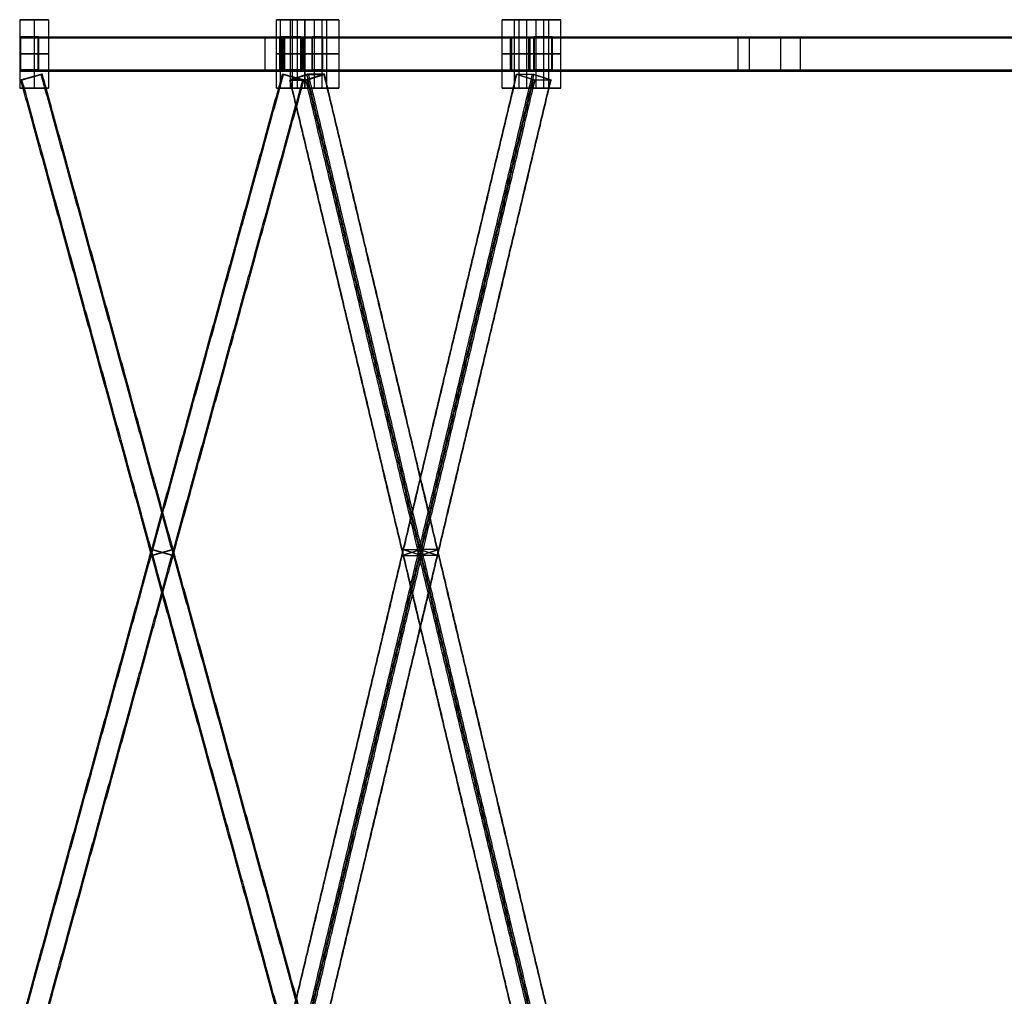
# Model space of a CAD drawing. Header units: metres. Extents: x -0.48 to 6.79, y -0.06 to 3.56.
# Tile 5 of 13: x -0.48 to 1.25, y 1.85 to 3.56. Entities that reach past the tile are written whole.
import ezdxf

# ---------------------------------------------------------------- set-up
doc = ezdxf.new("R2010")
doc.units = ezdxf.units.M
doc.layers.add('0 - Default', color=18, linetype='Continuous', true_color=0x000000)

msp = doc.modelspace()

# ---------------------------------------------------------------- linework, layer by layer
at = {"layer": '0 - Default'}
for p, q in [((-0.475, 3.5592, 0.0572), (-0.425, 3.5592, 0.0572)), ((-0.45, 3.5592, -0.0028), (-0.45, 3.5592, 0.1172)), ((0.025, 3.5592, 0.0572), (-0.025, 3.5592, 0.0572)), ((0, 3.5592, -0.0028), (0, 3.5592, 0.1172)), ((0.003, 3.5592, 1.808), (0.063, 3.5592, 1.9119)), ((0.0114, 3.5592, 1.8724), (0.0547, 3.5592, 1.8474)), ((0.3928, 3.5592, 1.583), (0.4528, 3.5592, 1.6869)), ((0.4444, 3.5592, 1.6224), (0.4011, 3.5592, 1.6474)), ((-0.4585, 3.5292, 0.0997), (-0.4585, 3.5272, 0.0997)), ((0, 3.5292, 0.0974), (0, 3.5272, 0.0974)), ((0.0045, 3.5272, 1.8274), (0.0045, 3.5292, 1.8274)), ((0.0469, 3.5272, 1.9009), (0.0469, 3.5292, 1.9009)), ((0.4026, 3.5272, 1.6001), (0.4026, 3.5292, 1.6001)), ((0.4428, 3.5292, 1.6698), (0.4428, 3.5272, 1.6698)), ((-0.4754, 3.4992, 0.1094), (-0.4736, 3.4992, 0.1084)), ((-0.4433, 3.4992, 0.0909), (-0.4415, 3.4992, 0.0899)), ((-0.0195, 3.4992, 0.0975), (-0.0175, 3.4992, 0.0974)), ((-0.015, 3.4992, 1.8274), (-0.013, 3.4992, 1.8274)), ((0.0175, 3.4992, 0.0974), (0.0195, 3.4992, 0.0973)), ((0.022, 3.4992, 1.8273), (0.024, 3.4992, 1.8273)), ((0.0371, 3.4992, 1.9178), (0.0382, 3.4992, 1.9161)), ((0.0557, 3.4992, 1.8858), (0.0567, 3.4992, 1.8841)), ((0.3857, 3.4992, 1.6098), (0.3874, 3.4992, 1.6088)), ((0.4178, 3.4992, 1.5914), (0.4195, 3.4992, 1.5904)), ((0.426, 3.4992, 1.6796), (0.4277, 3.4992, 1.6786)), ((0.4579, 3.4992, 1.661), (0.4597, 3.4992, 1.66)), ((-0.4585, 3.4712, 0.0997), (-0.4585, 3.4692, 0.0997)), ((-0.4545, 3.4584, 0.0272), (-0.4545, 3.4584, 0.0292)), ((-0.4545, 3.4584, 0.0852), (-0.4545, 3.4584, 0.0872)), ((-0.4376, 3.4631, 0.0572), (-0.4357, 3.4636, 0.0572)), ((-0.0143, 3.4636, 0.0572), (-0.0124, 3.4631, 0.0572)), ((0, 3.4712, 0.0974), (0, 3.4692, 0.0974)), ((0.0045, 3.4692, 1.8274), (0.0045, 3.4712, 1.8274)), ((0.0045, 3.4584, 0.0272), (0.0045, 3.4584, 0.0292)), ((0.0045, 3.4584, 0.0852), (0.0045, 3.4584, 0.0872)), ((0.0151, 3.4584, 1.8379), (0.0141, 3.4584, 1.8362)), ((0.0441, 3.4584, 1.8882), (0.0431, 3.4584, 1.8864)), ((0.0437, 3.4631, 1.8537), (0.0454, 3.4636, 1.8528)), ((0.0469, 3.4692, 1.9009), (0.0469, 3.4712, 1.9009)), ((0.4026, 3.4692, 1.6001), (0.4026, 3.4712, 1.6001)), ((0.4104, 3.4636, 1.6421), (0.412, 3.4631, 1.6411)), ((0.4127, 3.4584, 1.6084), (0.4117, 3.4584, 1.6067)), ((0.4417, 3.4584, 1.6587), (0.4407, 3.4584, 1.6569)), ((0.4428, 3.4712, 1.6698), (0.4428, 3.4692, 1.6698)), ((-0.475, 3.4392, 0.0572), (-0.425, 3.4392, 0.0572)), ((-0.4733, 3.4532, 0.0572), (-0.4714, 3.4538, 0.0572)), ((-0.45, 3.4392, -0.0028), (-0.45, 3.4392, 0.1172)), ((0.025, 3.4392, 0.0572), (-0.025, 3.4392, 0.0572)), ((0, 3.4392, -0.0028), (0, 3.4392, 0.1172)), ((0.003, 3.4392, 1.808), (0.063, 3.4392, 1.9119)), ((0.0114, 3.4392, 1.8724), (0.0547, 3.4392, 1.8474)), ((0.0129, 3.4532, 1.8716), (0.0145, 3.4538, 1.8706)), ((0.0214, 3.4538, 0.0572), (0.0233, 3.4532, 0.0572)), ((0.3928, 3.4392, 1.583), (0.4528, 3.4392, 1.6869)), ((0.4444, 3.4392, 1.6224), (0.4011, 3.4392, 1.6474)), ((0.4413, 3.4538, 1.6242), (0.4429, 3.4532, 1.6233))]:
    msp.add_line(p, q, dxfattribs=at)
for points in [[(-0.475, 3.5592, -0.0028), (-0.45, 3.5592, -0.0028), (-0.425, 3.5592, -0.0028)], [(-0.475, 3.5592, -0.0028), (-0.475, 3.4992, -0.0028), (-0.475, 3.4392, -0.0028)], [(-0.425, 3.5592, 0.1172), (-0.45, 3.5592, 0.1172), (-0.475, 3.5592, 0.1172)], [(-0.475, 3.5592, 0.1172), (-0.475, 3.4992, 0.1172), (-0.475, 3.4392, 0.1172)], [(-0.475, 3.5592, 0.1172), (-0.475, 3.5592, 0.0572), (-0.475, 3.5592, -0.0028)], [(-0.475, 3.5592, 0.0572), (-0.475, 3.4992, 0.0572), (-0.475, 3.4392, 0.0572)], [(-0.45, 3.5592, -0.0028), (-0.45, 3.4992, -0.0028), (-0.45, 3.4392, -0.0028)], [(-0.45, 3.5592, 0.1172), (-0.45, 3.4992, 0.1172), (-0.45, 3.4392, 0.1172)], [(-0.425, 3.5592, -0.0028), (-0.425, 3.4992, -0.0028), (-0.425, 3.4392, -0.0028)], [(-0.425, 3.5592, -0.0028), (-0.425, 3.5592, 0.0572), (-0.425, 3.5592, 0.1172)], [(-0.425, 3.5592, 0.1172), (-0.425, 3.4992, 0.1172), (-0.425, 3.4392, 0.1172)], [(-0.425, 3.5592, 0.0572), (-0.425, 3.4992, 0.0572), (-0.425, 3.4392, 0.0572)], [(-0.025, 3.4392, -0.0028), (-0.025, 3.4992, -0.0028), (-0.025, 3.5592, -0.0028)], [(0.025, 3.5592, -0.0028), (0, 3.5592, -0.0028), (-0.025, 3.5592, -0.0028)], [(-0.025, 3.4392, 0.1172), (-0.025, 3.4992, 0.1172), (-0.025, 3.5592, 0.1172)], [(-0.025, 3.5592, -0.0028), (-0.025, 3.5592, 0.0572), (-0.025, 3.5592, 0.1172)], [(-0.025, 3.5592, 0.1172), (0, 3.5592, 0.1172), (0.025, 3.5592, 0.1172)], [(-0.025, 3.4392, 0.0572), (-0.025, 3.4992, 0.0572), (-0.025, 3.5592, 0.0572)], [(-0.0186, 3.5592, 1.8205), (0.003, 3.5592, 1.808), (0.0247, 3.5592, 1.7955)], [(-0.0186, 3.5592, 1.8205), (-0.0186, 3.4992, 1.8205), (-0.0186, 3.4392, 1.8205)], [(0.0414, 3.5592, 1.9244), (0.0114, 3.5592, 1.8724), (-0.0186, 3.5592, 1.8205)], [(0, 3.4392, -0.0028), (0, 3.4992, -0.0028), (0, 3.5592, -0.0028)], [(0, 3.4392, 0.1172), (0, 3.4992, 0.1172), (0, 3.5592, 0.1172)], [(0.003, 3.5592, 1.808), (0.003, 3.4992, 1.808), (0.003, 3.4392, 1.808)], [(0.0114, 3.5592, 1.8724), (0.0114, 3.4992, 1.8724), (0.0114, 3.4392, 1.8724)], [(0.0247, 3.5592, 1.7955), (0.0247, 3.4992, 1.7955), (0.0247, 3.4392, 1.7955)], [(0.0247, 3.5592, 1.7955), (0.0547, 3.5592, 1.8474), (0.0847, 3.5592, 1.8994)], [(0.025, 3.4392, -0.0028), (0.025, 3.4992, -0.0028), (0.025, 3.5592, -0.0028)], [(0.025, 3.4392, 0.1172), (0.025, 3.4992, 0.1172), (0.025, 3.5592, 0.1172)], [(0.025, 3.5592, 0.1172), (0.025, 3.5592, 0.0572), (0.025, 3.5592, -0.0028)], [(0.025, 3.4392, 0.0572), (0.025, 3.4992, 0.0572), (0.025, 3.5592, 0.0572)], [(0.0847, 3.5592, 1.8994), (0.063, 3.5592, 1.9119), (0.0414, 3.5592, 1.9244)], [(0.0414, 3.5592, 1.9244), (0.0414, 3.4992, 1.9244), (0.0414, 3.4392, 1.9244)], [(0.0547, 3.5592, 1.8474), (0.0547, 3.4992, 1.8474), (0.0547, 3.4392, 1.8474)], [(0.063, 3.5592, 1.9119), (0.063, 3.4992, 1.9119), (0.063, 3.4392, 1.9119)], [(0.0847, 3.5592, 1.8994), (0.0847, 3.4992, 1.8994), (0.0847, 3.4392, 1.8994)], [(0.3711, 3.4392, 1.5955), (0.3711, 3.4992, 1.5955), (0.3711, 3.5592, 1.5955)], [(0.4144, 3.5592, 1.5705), (0.3928, 3.5592, 1.583), (0.3711, 3.5592, 1.5955)], [(0.3711, 3.5592, 1.5955), (0.4011, 3.5592, 1.6474), (0.4311, 3.5592, 1.6994)], [(0.3928, 3.4392, 1.583), (0.3928, 3.4992, 1.583), (0.3928, 3.5592, 1.583)], [(0.4011, 3.4392, 1.6474), (0.4011, 3.4992, 1.6474), (0.4011, 3.5592, 1.6474)], [(0.4144, 3.4392, 1.5705), (0.4144, 3.4992, 1.5705), (0.4144, 3.5592, 1.5705)], [(0.4744, 3.5592, 1.6744), (0.4444, 3.5592, 1.6224), (0.4144, 3.5592, 1.5705)], [(0.4311, 3.4392, 1.6994), (0.4311, 3.4992, 1.6994), (0.4311, 3.5592, 1.6994)], [(0.4311, 3.5592, 1.6994), (0.4528, 3.5592, 1.6869), (0.4744, 3.5592, 1.6744)], [(0.4444, 3.4392, 1.6224), (0.4444, 3.4992, 1.6224), (0.4444, 3.5592, 1.6224)], [(0.4528, 3.4392, 1.6869), (0.4528, 3.4992, 1.6869), (0.4528, 3.5592, 1.6869)], [(0.4744, 3.4392, 1.6744), (0.4744, 3.4992, 1.6744), (0.4744, 3.5592, 1.6744)], [(-0.4754, 3.5272, 0.1094), (-0.0448, 3.5272, 0.8596), (0.3857, 3.5272, 1.6098)], [(-0.4736, 3.5292, 0.1084), (-0.0431, 3.5292, 0.8586), (0.3874, 3.5292, 1.6088)], [(-0.4736, 3.4712, 0.1084), (-0.4736, 3.4992, 0.1084), (-0.4736, 3.5272, 0.1084)], [(-0.4736, 3.5272, 0.1084), (-0.4585, 3.5272, 0.0997), (-0.4433, 3.5272, 0.0909)], [(-0.4433, 3.5292, 0.0909), (-0.0127, 3.5292, 0.8412), (0.4178, 3.5292, 1.5914)], [(-0.4433, 3.5272, 0.0909), (-0.4433, 3.4992, 0.0909), (-0.4433, 3.4712, 0.0909)], [(-0.4415, 3.5272, 0.0899), (-0.011, 3.5272, 0.8402), (0.4195, 3.5272, 1.5904)], [(-0.0195, 3.5272, 0.0975), (-0.0173, 3.5272, 0.9624), (-0.015, 3.5272, 1.8274)], [(-0.0175, 3.5292, 0.0974), (-0.0153, 3.5292, 0.9624), (-0.013, 3.5292, 1.8274)], [(-0.0175, 3.4712, 0.0974), (-0.0175, 3.4992, 0.0974), (-0.0175, 3.5272, 0.0974)], [(-0.0175, 3.5272, 0.0974), (0, 3.5272, 0.0974), (0.0175, 3.5272, 0.0974)], [(0.022, 3.5272, 1.8273), (0.0045, 3.5272, 1.8274), (-0.013, 3.5272, 1.8274)], [(-0.013, 3.5272, 1.8274), (-0.013, 3.4992, 1.8274), (-0.013, 3.4712, 1.8274)], [(0.0175, 3.5292, 0.0974), (0.0197, 3.5292, 0.9624), (0.022, 3.5292, 1.8273)], [(0.0175, 3.5272, 0.0974), (0.0175, 3.4992, 0.0974), (0.0175, 3.4712, 0.0974)], [(0.0195, 3.5272, 0.0973), (0.0217, 3.5272, 0.9623), (0.024, 3.5272, 1.8273)], [(0.022, 3.4712, 1.8273), (0.022, 3.4992, 1.8273), (0.022, 3.5272, 1.8273)], [(0.0371, 3.5272, 1.9178), (0.7851, 3.5272, 2.3523), (1.5331, 3.5272, 2.7867)], [(0.0382, 3.5292, 1.9161), (0.7861, 3.5292, 2.3505), (1.5341, 3.5292, 2.785)], [(0.0382, 3.4712, 1.9161), (0.0382, 3.4992, 1.9161), (0.0382, 3.5272, 1.9161)], [(0.0382, 3.5272, 1.9161), (0.0469, 3.5272, 1.9009), (0.0557, 3.5272, 1.8858)], [(0.0557, 3.5292, 1.8858), (0.8037, 3.5292, 2.3203), (1.5517, 3.5292, 2.7547)], [(0.0557, 3.5272, 1.8858), (0.0557, 3.4992, 1.8858), (0.0557, 3.4712, 1.8858)], [(0.0567, 3.5272, 1.8841), (0.8047, 3.5272, 2.3185), (1.5527, 3.5272, 2.753)], [(0.4178, 3.5272, 1.5914), (0.4026, 3.5272, 1.6001), (0.3874, 3.5272, 1.6088)], [(0.3874, 3.5272, 1.6088), (0.3874, 3.4992, 1.6088), (0.3874, 3.4712, 1.6088)], [(0.4178, 3.4712, 1.5914), (0.4178, 3.4992, 1.5914), (0.4178, 3.5272, 1.5914)], [(0.426, 3.5272, 1.6796), (0.8604, 3.5272, 2.4275), (1.2949, 3.5272, 3.1755)], [(0.4277, 3.5292, 1.6786), (0.8621, 3.5292, 2.4265), (1.2966, 3.5292, 3.1745)], [(0.4277, 3.4712, 1.6786), (0.4277, 3.4992, 1.6786), (0.4277, 3.5272, 1.6786)], [(0.4277, 3.5272, 1.6786), (0.4428, 3.5272, 1.6698), (0.4579, 3.5272, 1.661)], [(0.4579, 3.5292, 1.661), (0.8924, 3.5292, 2.409), (1.3269, 3.5292, 3.1569)], [(0.4579, 3.5272, 1.661), (0.4579, 3.4992, 1.661), (0.4579, 3.4712, 1.661)], [(0.4597, 3.5272, 1.66), (0.8941, 3.5272, 2.408), (1.3286, 3.5272, 3.1559)], [(-0.475, 3.4992, -0.0028), (-0.45, 3.4992, -0.0028), (-0.425, 3.4992, -0.0028)], [(-0.425, 3.4992, 0.1172), (-0.45, 3.4992, 0.1172), (-0.475, 3.4992, 0.1172)], [(-0.475, 3.4992, 0.1172), (-0.475, 3.4992, 0.0572), (-0.475, 3.4992, -0.0028)], [(-0.425, 3.4992, -0.0028), (-0.425, 3.4992, 0.0572), (-0.425, 3.4992, 0.1172)], [(0.025, 3.4992, -0.0028), (0, 3.4992, -0.0028), (-0.025, 3.4992, -0.0028)], [(-0.025, 3.4992, -0.0028), (-0.025, 3.4992, 0.0572), (-0.025, 3.4992, 0.1172)], [(-0.025, 3.4992, 0.1172), (0, 3.4992, 0.1172), (0.025, 3.4992, 0.1172)], [(-0.0186, 3.4992, 1.8205), (0.003, 3.4992, 1.808), (0.0247, 3.4992, 1.7955)], [(0.0414, 3.4992, 1.9244), (0.0114, 3.4992, 1.8724), (-0.0186, 3.4992, 1.8205)], [(0.0247, 3.4992, 1.7955), (0.0547, 3.4992, 1.8474), (0.0847, 3.4992, 1.8994)], [(0.025, 3.4992, 0.1172), (0.025, 3.4992, 0.0572), (0.025, 3.4992, -0.0028)], [(0.0847, 3.4992, 1.8994), (0.063, 3.4992, 1.9119), (0.0414, 3.4992, 1.9244)], [(0.4144, 3.4992, 1.5705), (0.3928, 3.4992, 1.583), (0.3711, 3.4992, 1.5955)], [(0.3711, 3.4992, 1.5955), (0.4011, 3.4992, 1.6474), (0.4311, 3.4992, 1.6994)], [(0.4744, 3.4992, 1.6744), (0.4444, 3.4992, 1.6224), (0.4144, 3.4992, 1.5705)], [(0.4311, 3.4992, 1.6994), (0.4528, 3.4992, 1.6869), (0.4744, 3.4992, 1.6744)], [(-0.4754, 3.4712, 0.1094), (-0.0448, 3.4712, 0.8596), (0.3857, 3.4712, 1.6098)], [(-0.4433, 3.4712, 0.0909), (-0.4585, 3.4712, 0.0997), (-0.4736, 3.4712, 0.1084)], [(-0.4736, 3.4692, 0.1084), (-0.0431, 3.4692, 0.8586), (0.3874, 3.4692, 1.6088)], [(-0.4733, 1.7956, 0.0852), (-0.2438, 2.6296, 0.0852), (-0.0143, 3.4636, 0.0852)], [(-0.4733, 1.7956, 0.0292), (-0.2438, 2.6296, 0.0292), (-0.0143, 3.4636, 0.0292)], [(-0.4376, 3.4631, 0.0852), (-0.4545, 3.4584, 0.0852), (-0.4714, 3.4538, 0.0852)], [(-0.4714, 3.4538, 0.0292), (-0.4545, 3.4584, 0.0292), (-0.4376, 3.4631, 0.0292)], [(-0.4714, 1.7951, 0.0272), (-0.2419, 2.6291, 0.0272), (-0.0124, 3.4631, 0.0272)], [(-0.4714, 1.7951, 0.0872), (-0.2419, 2.6291, 0.0872), (-0.0124, 3.4631, 0.0872)], [(-0.4433, 3.4692, 0.0909), (-0.0127, 3.4692, 0.8412), (0.4178, 3.4692, 1.5914)], [(-0.4415, 3.4712, 0.0899), (-0.011, 3.4712, 0.8402), (0.4195, 3.4712, 1.5904)], [(-0.4376, 3.4631, 0.0292), (-0.4376, 3.4631, 0.0572), (-0.4376, 3.4631, 0.0852)], [(0.0214, 1.7951, 0.0272), (-0.2081, 2.6291, 0.0272), (-0.4376, 3.4631, 0.0272)], [(0.0214, 1.7951, 0.0872), (-0.2081, 2.6291, 0.0872), (-0.4376, 3.4631, 0.0872)], [(0.0233, 1.7956, 0.0292), (-0.2062, 2.6296, 0.0292), (-0.4357, 3.4636, 0.0292)], [(0.0233, 1.7956, 0.0852), (-0.2062, 2.6296, 0.0852), (-0.4357, 3.4636, 0.0852)], [(-0.0195, 3.4712, 0.0975), (-0.0173, 3.4712, 0.9624), (-0.015, 3.4712, 1.8274)], [(0.0175, 3.4712, 0.0974), (0, 3.4712, 0.0974), (-0.0175, 3.4712, 0.0974)], [(-0.0175, 3.4692, 0.0974), (-0.0153, 3.4692, 0.9624), (-0.013, 3.4692, 1.8274)], [(-0.013, 3.4712, 1.8274), (0.0045, 3.4712, 1.8274), (0.022, 3.4712, 1.8273)], [(0.0214, 3.4538, 0.0852), (0.0045, 3.4584, 0.0852), (-0.0124, 3.4631, 0.0852)], [(-0.0124, 3.4631, 0.0292), (0.0045, 3.4584, 0.0292), (0.0214, 3.4538, 0.0292)], [(-0.0124, 3.4631, 0.0852), (-0.0124, 3.4631, 0.0572), (-0.0124, 3.4631, 0.0292)], [(-0.0011, 1.7956, 1.8473), (0.1976, 2.6296, 1.7326), (0.3964, 3.4636, 1.6178)], [(-0.0005, 1.7951, 1.8446), (0.1983, 2.6291, 1.7299), (0.397, 3.4631, 1.6151)], [(0.0005, 3.4538, 1.8464), (0.0151, 3.4584, 1.8379), (0.0297, 3.4631, 1.8295)], [(0.0175, 3.4692, 0.0974), (0.0197, 3.4692, 0.9624), (0.022, 3.4692, 1.8273)], [(0.0195, 3.4712, 0.0973), (0.0217, 3.4712, 0.9623), (0.024, 3.4712, 1.8273)], [(0.0269, 1.7956, 1.8958), (0.2256, 2.6296, 1.7811), (0.4244, 3.4636, 1.6663)], [(0.0577, 3.4631, 1.878), (0.0431, 3.4584, 1.8864), (0.0285, 3.4538, 1.8949)], [(0.4263, 1.7951, 1.5983), (0.2275, 2.6291, 1.713), (0.0287, 3.4631, 1.8278)], [(0.0295, 1.7951, 1.8966), (0.2283, 2.6291, 1.7818), (0.427, 3.4631, 1.6671)], [(0.0297, 3.4631, 1.8295), (0.0437, 3.4631, 1.8537), (0.0577, 3.4631, 1.878)], [(0.4289, 1.7956, 1.599), (0.2302, 2.6296, 1.7138), (0.0314, 3.4636, 1.8285)], [(0.0371, 3.4712, 1.9178), (0.7851, 3.4712, 2.3523), (1.5331, 3.4712, 2.7867)], [(0.0557, 3.4712, 1.8858), (0.0469, 3.4712, 1.9009), (0.0382, 3.4712, 1.9161)], [(0.0382, 3.4692, 1.9161), (0.7861, 3.4692, 2.3505), (1.5341, 3.4692, 2.785)], [(0.0557, 3.4692, 1.8858), (0.8037, 3.4692, 2.3203), (1.5517, 3.4692, 2.7547)], [(0.0567, 3.4712, 1.8841), (0.8047, 3.4712, 2.3185), (1.5527, 3.4712, 2.753)], [(0.4563, 1.7951, 1.6502), (0.2575, 2.6291, 1.765), (0.0587, 3.4631, 1.8797)], [(0.4569, 1.7956, 1.6475), (0.2582, 2.6296, 1.7623), (0.0594, 3.4636, 1.877)], [(0.3874, 3.4712, 1.6088), (0.4026, 3.4712, 1.6001), (0.4178, 3.4712, 1.5914)], [(0.426, 3.4631, 1.6654), (0.412, 3.4631, 1.6411), (0.398, 3.4631, 1.6169)], [(0.398, 3.4631, 1.6169), (0.4127, 3.4584, 1.6084), (0.4273, 3.4538, 1.6)], [(0.426, 3.4712, 1.6796), (0.8604, 3.4712, 2.4275), (1.2949, 3.4712, 3.1755)], [(0.4553, 3.4538, 1.6485), (0.4407, 3.4584, 1.6569), (0.426, 3.4631, 1.6654)], [(0.4579, 3.4712, 1.661), (0.4428, 3.4712, 1.6698), (0.4277, 3.4712, 1.6786)], [(0.4277, 3.4692, 1.6786), (0.8621, 3.4692, 2.4265), (1.2966, 3.4692, 3.1745)], [(0.4579, 3.4692, 1.661), (0.8924, 3.4692, 2.409), (1.3269, 3.4692, 3.1569)], [(0.4597, 3.4712, 1.66), (0.8941, 3.4712, 2.408), (1.3286, 3.4712, 3.1559)], [(-0.475, 3.4392, -0.0028), (-0.45, 3.4392, -0.0028), (-0.425, 3.4392, -0.0028)], [(-0.425, 3.4392, 0.1172), (-0.45, 3.4392, 0.1172), (-0.475, 3.4392, 0.1172)], [(-0.475, 3.4392, 0.1172), (-0.475, 3.4392, 0.0572), (-0.475, 3.4392, -0.0028)], [(-0.0143, 1.7852, 0.0852), (-0.2438, 2.6192, 0.0852), (-0.4733, 3.4532, 0.0852)], [(-0.0143, 1.7852, 0.0292), (-0.2438, 2.6192, 0.0292), (-0.4733, 3.4532, 0.0292)], [(-0.4714, 3.4538, 0.0852), (-0.4714, 3.4538, 0.0572), (-0.4714, 3.4538, 0.0292)], [(-0.0124, 1.7858, 0.0272), (-0.2419, 2.6198, 0.0272), (-0.4714, 3.4538, 0.0272)], [(-0.0124, 1.7858, 0.0872), (-0.2419, 2.6198, 0.0872), (-0.4714, 3.4538, 0.0872)], [(-0.4376, 1.7858, 0.0272), (-0.2081, 2.6198, 0.0272), (0.0214, 3.4538, 0.0272)], [(-0.4376, 1.7858, 0.0872), (-0.2081, 2.6198, 0.0872), (0.0214, 3.4538, 0.0872)], [(-0.4357, 1.7852, 0.0292), (-0.2062, 2.6192, 0.0292), (0.0233, 3.4532, 0.0292)], [(-0.4357, 1.7852, 0.0852), (-0.2062, 2.6192, 0.0852), (0.0233, 3.4532, 0.0852)], [(-0.425, 3.4392, -0.0028), (-0.425, 3.4392, 0.0572), (-0.425, 3.4392, 0.1172)], [(0.025, 3.4392, -0.0028), (0, 3.4392, -0.0028), (-0.025, 3.4392, -0.0028)], [(-0.025, 3.4392, -0.0028), (-0.025, 3.4392, 0.0572), (-0.025, 3.4392, 0.1172)], [(-0.025, 3.4392, 0.1172), (0, 3.4392, 0.1172), (0.025, 3.4392, 0.1172)], [(-0.0186, 3.4392, 1.8205), (0.003, 3.4392, 1.808), (0.0247, 3.4392, 1.7955)], [(0.0414, 3.4392, 1.9244), (0.0114, 3.4392, 1.8724), (-0.0186, 3.4392, 1.8205)], [(0.3964, 1.7852, 1.6178), (0.1976, 2.6192, 1.7326), (-0.0011, 3.4532, 1.8473)], [(0.397, 1.7858, 1.6151), (0.1983, 2.6198, 1.7299), (-0.0005, 3.4538, 1.8446)], [(0.0285, 3.4538, 1.8949), (0.0145, 3.4538, 1.8706), (0.0005, 3.4538, 1.8464)], [(0.0214, 3.4538, 0.0292), (0.0214, 3.4538, 0.0572), (0.0214, 3.4538, 0.0852)], [(0.0247, 3.4392, 1.7955), (0.0547, 3.4392, 1.8474), (0.0847, 3.4392, 1.8994)], [(0.025, 3.4392, 0.1172), (0.025, 3.4392, 0.0572), (0.025, 3.4392, -0.0028)], [(0.4244, 1.7852, 1.6663), (0.2256, 2.6192, 1.7811), (0.0269, 3.4532, 1.8958)], [(0.0287, 1.7858, 1.8278), (0.2275, 2.6198, 1.713), (0.4263, 3.4538, 1.5983)], [(0.427, 1.7858, 1.6671), (0.2283, 2.6198, 1.7818), (0.0295, 3.4538, 1.8966)], [(0.0314, 1.7852, 1.8285), (0.2302, 2.6192, 1.7138), (0.4289, 3.4532, 1.599)], [(0.0847, 3.4392, 1.8994), (0.063, 3.4392, 1.9119), (0.0414, 3.4392, 1.9244)], [(0.0587, 1.7858, 1.8797), (0.2575, 2.6198, 1.765), (0.4563, 3.4538, 1.6502)], [(0.0594, 1.7852, 1.877), (0.2582, 2.6192, 1.7623), (0.4569, 3.4532, 1.6475)], [(0.4144, 3.4392, 1.5705), (0.3928, 3.4392, 1.583), (0.3711, 3.4392, 1.5955)], [(0.3711, 3.4392, 1.5955), (0.4011, 3.4392, 1.6474), (0.4311, 3.4392, 1.6994)], [(0.4744, 3.4392, 1.6744), (0.4444, 3.4392, 1.6224), (0.4144, 3.4392, 1.5705)], [(0.4273, 3.4538, 1.6), (0.4413, 3.4538, 1.6242), (0.4553, 3.4538, 1.6485)], [(0.4311, 3.4392, 1.6994), (0.4528, 3.4392, 1.6869), (0.4744, 3.4392, 1.6744)]]:
    msp.add_open_spline(points, degree=2, dxfattribs=at)
at = {"layer": '0 - Default', "extrusion": (-0.497731, 4.60494e-16, -0.867332)}
msp.add_rational_spline([(-0.4415, 3.4712, 0.0899), (-0.4415, 3.4692, 0.0899), (-0.4433, 3.4692, 0.0909), (-0.4585, 3.4692, 0.0997), (-0.4736, 3.4692, 0.1084), (-0.4754, 3.4692, 0.1094), (-0.4754, 3.4712, 0.1094), (-0.4754, 3.4992, 0.1094), (-0.4754, 3.5272, 0.1094), (-0.4754, 3.5292, 0.1094), (-0.4736, 3.5292, 0.1084), (-0.4585, 3.5292, 0.0997), (-0.4433, 3.5292, 0.0909), (-0.4415, 3.5292, 0.0899), (-0.4415, 3.5272, 0.0899), (-0.4415, 3.4992, 0.0899), (-0.4415, 3.4712, 0.0899)], [1, 0.707106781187, 1, 1, 1, 0.707106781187, 1, 1, 1, 0.707106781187, 1, 1, 1, 0.707106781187, 1, 1, 1], degree=2, knots=[-0.1945664, -0.1945664, -0.1945664, -0.1914248, -0.1914248, -0.1564248, -0.1564248, -0.1532832, -0.1532832, -0.0972832, -0.0972832, -0.0941416, -0.0941416, -0.0591416, -0.0591416, -0.056, -0.056, 0, 0, 0], dxfattribs=at)
at = {"layer": '0 - Default', "extrusion": (0.497731, 1.31708e-15, 0.867332)}
msp.add_rational_spline([(-0.011, 3.4712, 0.8402), (-0.011, 3.4992, 0.8402), (-0.011, 3.5272, 0.8402), (-0.011, 3.5292, 0.8402), (-0.0127, 3.5292, 0.8412), (-0.0279, 3.5292, 0.8499), (-0.0431, 3.5292, 0.8586), (-0.0448, 3.5292, 0.8596), (-0.0448, 3.5272, 0.8596), (-0.0448, 3.4992, 0.8596), (-0.0448, 3.4712, 0.8596), (-0.0448, 3.4692, 0.8596), (-0.0431, 3.4692, 0.8586), (-0.0279, 3.4692, 0.8499), (-0.0127, 3.4692, 0.8412), (-0.011, 3.4692, 0.8402), (-0.011, 3.4712, 0.8402)], [1, 1, 1, 0.707106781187, 1, 1, 1, 0.707106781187, 1, 1, 1, 0.707106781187, 1, 1, 1, 0.707106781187, 1], degree=2, knots=[0, 0, 0, 0.056, 0.056, 0.0591416, 0.0591416, 0.0941416, 0.0941416, 0.0972832, 0.0972832, 0.1532832, 0.1532832, 0.1564248, 0.1564248, 0.1914248, 0.1914248, 0.1945664, 0.1945664, 0.1945664], dxfattribs=at)
at = {"layer": '0 - Default', "extrusion": (-0.002618, 2.31144e-16, -0.999997)}
msp.add_rational_spline([(0.0195, 3.4712, 0.0973), (0.0195, 3.4692, 0.0973), (0.0175, 3.4692, 0.0974), (0, 3.4692, 0.0974), (-0.0175, 3.4692, 0.0974), (-0.0195, 3.4692, 0.0975), (-0.0195, 3.4712, 0.0975), (-0.0195, 3.4992, 0.0975), (-0.0195, 3.5272, 0.0975), (-0.0195, 3.5292, 0.0975), (-0.0175, 3.5292, 0.0974), (0, 3.5292, 0.0974), (0.0175, 3.5292, 0.0974), (0.0195, 3.5292, 0.0973), (0.0195, 3.5272, 0.0973), (0.0195, 3.4992, 0.0973), (0.0195, 3.4712, 0.0973)], [1, 0.707106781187, 1, 1, 1, 0.707106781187, 1, 1, 1, 0.707106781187, 1, 1, 1, 0.707106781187, 1, 1, 1], degree=2, knots=[-0.1945664, -0.1945664, -0.1945664, -0.1914248, -0.1914248, -0.1564248, -0.1564248, -0.1532832, -0.1532832, -0.0972832, -0.0972832, -0.0941416, -0.0941416, -0.0591416, -0.0591416, -0.056, -0.056, 0, 0, 0], dxfattribs=at)
at = {"layer": '0 - Default', "extrusion": (0.002618, 1.85052e-15, 0.999997)}
msp.add_rational_spline([(0.0217, 3.4712, 0.9623), (0.0217, 3.4992, 0.9623), (0.0217, 3.5272, 0.9623), (0.0217, 3.5292, 0.9623), (0.0197, 3.5292, 0.9624), (0.0022, 3.5292, 0.9624), (-0.0153, 3.5292, 0.9624), (-0.0173, 3.5292, 0.9624), (-0.0173, 3.5272, 0.9624), (-0.0173, 3.4992, 0.9624), (-0.0173, 3.4712, 0.9624), (-0.0173, 3.4692, 0.9624), (-0.0153, 3.4692, 0.9624), (0.0022, 3.4692, 0.9624), (0.0197, 3.4692, 0.9624), (0.0217, 3.4692, 0.9623), (0.0217, 3.4712, 0.9623)], [1, 1, 1, 0.707106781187, 1, 1, 1, 0.707106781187, 1, 1, 1, 0.707106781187, 1, 1, 1, 0.707106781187, 1], degree=2, knots=[0, 0, 0, 0.056, 0.056, 0.0591416, 0.0591416, 0.0941416, 0.0941416, 0.0972832, 0.0972832, 0.1532832, 0.1532832, 0.1564248, 0.1564248, 0.1914248, 0.1914248, 0.1945664, 0.1945664, 0.1945664], dxfattribs=at)
at = {"layer": '0 - Default', "extrusion": (0.002618, 1.51379e-19, 0.999997)}
msp.add_rational_spline([(0.024, 3.4712, 1.8273), (0.024, 3.4992, 1.8273), (0.024, 3.5272, 1.8273), (0.024, 3.5292, 1.8273), (0.022, 3.5292, 1.8273), (0.0045, 3.5292, 1.8274), (-0.013, 3.5292, 1.8274), (-0.015, 3.5292, 1.8274), (-0.015, 3.5272, 1.8274), (-0.015, 3.4992, 1.8274), (-0.015, 3.4712, 1.8274), (-0.015, 3.4692, 1.8274), (-0.013, 3.4692, 1.8274), (0.0045, 3.4692, 1.8274), (0.022, 3.4692, 1.8273), (0.024, 3.4692, 1.8273), (0.024, 3.4712, 1.8273)], [1, 1, 1, 0.707106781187, 1, 1, 1, 0.707106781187, 1, 1, 1, 0.707106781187, 1, 1, 1, 0.707106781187, 1], degree=2, knots=[0, 0, 0, 0.056, 0.056, 0.0591416, 0.0591416, 0.0941416, 0.0941416, 0.0972832, 0.0972832, 0.1532832, 0.1532832, 0.1564248, 0.1564248, 0.1914248, 0.1914248, 0.1945664, 0.1945664, 0.1945664], dxfattribs=at)
at = {"layer": '0 - Default', "extrusion": (-0.864713, 0, -0.502266)}
msp.add_rational_spline([(0.0567, 3.4712, 1.8841), (0.0567, 3.4692, 1.8841), (0.0557, 3.4692, 1.8858), (0.0469, 3.4692, 1.9009), (0.0382, 3.4692, 1.9161), (0.0371, 3.4692, 1.9178), (0.0371, 3.4712, 1.9178), (0.0371, 3.4992, 1.9178), (0.0371, 3.5272, 1.9178), (0.0371, 3.5292, 1.9178), (0.0382, 3.5292, 1.9161), (0.0469, 3.5292, 1.9009), (0.0557, 3.5292, 1.8858), (0.0567, 3.5292, 1.8841), (0.0567, 3.5272, 1.8841), (0.0567, 3.4992, 1.8841), (0.0567, 3.4712, 1.8841)], [1, 0.707106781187, 1, 1, 1, 0.707106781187, 1, 1, 1, 0.707106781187, 1, 1, 1, 0.707106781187, 1, 1, 1], degree=2, knots=[-0.1945664, -0.1945664, -0.1945664, -0.1914248, -0.1914248, -0.1564248, -0.1564248, -0.1532832, -0.1532832, -0.0972832, -0.0972832, -0.0941416, -0.0941416, -0.0591416, -0.0591416, -0.056, -0.056, 0, 0, 0], dxfattribs=at)
at = {"layer": '0 - Default', "extrusion": (0.497731, 2.74928e-15, 0.867332)}
msp.add_rational_spline([(0.4195, 3.4712, 1.5904), (0.4195, 3.4992, 1.5904), (0.4195, 3.5272, 1.5904), (0.4195, 3.5292, 1.5904), (0.4178, 3.5292, 1.5914), (0.4026, 3.5292, 1.6001), (0.3874, 3.5292, 1.6088), (0.3857, 3.5292, 1.6098), (0.3857, 3.5272, 1.6098), (0.3857, 3.4992, 1.6098), (0.3857, 3.4712, 1.6098), (0.3857, 3.4692, 1.6098), (0.3874, 3.4692, 1.6088), (0.4026, 3.4692, 1.6001), (0.4178, 3.4692, 1.5914), (0.4195, 3.4692, 1.5904), (0.4195, 3.4712, 1.5904)], [1, 1, 1, 0.707106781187, 1, 1, 1, 0.707106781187, 1, 1, 1, 0.707106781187, 1, 1, 1, 0.707106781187, 1], degree=2, knots=[0, 0, 0, 0.056, 0.056, 0.0591416, 0.0591416, 0.0941416, 0.0941416, 0.0972832, 0.0972832, 0.1532832, 0.1532832, 0.1564248, 0.1564248, 0.1914248, 0.1914248, 0.1945664, 0.1945664, 0.1945664], dxfattribs=at)
at = {"layer": '0 - Default', "extrusion": (-0.502266, 0, -0.864713)}
msp.add_rational_spline([(0.4597, 3.4712, 1.66), (0.4597, 3.4692, 1.66), (0.4579, 3.4692, 1.661), (0.4428, 3.4692, 1.6698), (0.4277, 3.4692, 1.6786), (0.426, 3.4692, 1.6796), (0.426, 3.4712, 1.6796), (0.426, 3.4992, 1.6796), (0.426, 3.5272, 1.6796), (0.426, 3.5292, 1.6796), (0.4277, 3.5292, 1.6786), (0.4428, 3.5292, 1.6698), (0.4579, 3.5292, 1.661), (0.4597, 3.5292, 1.66), (0.4597, 3.5272, 1.66), (0.4597, 3.4992, 1.66), (0.4597, 3.4712, 1.66)], [1, 0.707106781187, 1, 1, 1, 0.707106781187, 1, 1, 1, 0.707106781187, 1, 1, 1, 0.707106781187, 1, 1, 1], degree=2, knots=[-0.1945664, -0.1945664, -0.1945664, -0.1914248, -0.1914248, -0.1564248, -0.1564248, -0.1532832, -0.1532832, -0.0972832, -0.0972832, -0.0941416, -0.0941416, -0.0591416, -0.0591416, -0.056, -0.056, 0, 0, 0], dxfattribs=at)
at = {"layer": '0 - Default', "extrusion": (-0.864713, 1.57534e-15, -0.502266)}
msp.add_rational_spline([(0.8047, 3.4712, 2.3185), (0.8047, 3.4992, 2.3185), (0.8047, 3.5272, 2.3185), (0.8047, 3.5292, 2.3185), (0.8037, 3.5292, 2.3203), (0.7949, 3.5292, 2.3354), (0.7861, 3.5292, 2.3505), (0.7851, 3.5292, 2.3523), (0.7851, 3.5272, 2.3523), (0.7851, 3.4992, 2.3523), (0.7851, 3.4712, 2.3523), (0.7851, 3.4692, 2.3523), (0.7861, 3.4692, 2.3505), (0.7949, 3.4692, 2.3354), (0.8037, 3.4692, 2.3203), (0.8047, 3.4692, 2.3185), (0.8047, 3.4712, 2.3185)], [1, 1, 1, 0.707106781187, 1, 1, 1, 0.707106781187, 1, 1, 1, 0.707106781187, 1, 1, 1, 0.707106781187, 1], degree=2, knots=[0, 0, 0, 0.056, 0.056, 0.0591416, 0.0591416, 0.0941416, 0.0941416, 0.0972832, 0.0972832, 0.1532832, 0.1532832, 0.1564248, 0.1564248, 0.1914248, 0.1914248, 0.1945664, 0.1945664, 0.1945664], dxfattribs=at)
at = {"layer": '0 - Default', "extrusion": (0.502266, -6.40017e-15, 0.864713)}
msp.add_rational_spline([(0.8941, 3.4712, 2.408), (0.8941, 3.4992, 2.408), (0.8941, 3.5272, 2.408), (0.8941, 3.5292, 2.408), (0.8924, 3.5292, 2.409), (0.8773, 3.5292, 2.4177), (0.8621, 3.5292, 2.4265), (0.8604, 3.5292, 2.4275), (0.8604, 3.5272, 2.4275), (0.8604, 3.4992, 2.4275), (0.8604, 3.4712, 2.4275), (0.8604, 3.4692, 2.4275), (0.8621, 3.4692, 2.4265), (0.8773, 3.4692, 2.4177), (0.8924, 3.4692, 2.409), (0.8941, 3.4692, 2.408), (0.8941, 3.4712, 2.408)], [1, 1, 1, 0.707106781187, 1, 1, 1, 0.707106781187, 1, 1, 1, 0.707106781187, 1, 1, 1, 0.707106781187, 1], degree=2, knots=[0, 0, 0, 0.056, 0.056, 0.0591416, 0.0591416, 0.0941416, 0.0941416, 0.0972832, 0.0972832, 0.1532832, 0.1532832, 0.1564248, 0.1564248, 0.1914248, 0.1914248, 0.1945664, 0.1945664, 0.1945664], dxfattribs=at)
at = {"layer": '0 - Default', "extrusion": (0.26533, -0.964158, 5.07614e-08)}
msp.add_rational_spline([(-0.4733, 3.4532, 0.0852), (-0.4733, 3.4532, 0.0572), (-0.4733, 3.4532, 0.0292), (-0.4733, 3.4532, 0.0272), (-0.4714, 3.4538, 0.0272), (-0.4545, 3.4584, 0.0272), (-0.4376, 3.4631, 0.0272), (-0.4357, 3.4636, 0.0272), (-0.4357, 3.4636, 0.0292), (-0.4357, 3.4636, 0.0572), (-0.4357, 3.4636, 0.0852), (-0.4357, 3.4636, 0.0872), (-0.4376, 3.4631, 0.0872), (-0.4545, 3.4584, 0.0872), (-0.4714, 3.4538, 0.0872), (-0.4733, 3.4532, 0.0872), (-0.4733, 3.4532, 0.0852)], [1, 1, 1, 0.707106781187, 1, 1, 1, 0.707106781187, 1, 1, 1, 0.707106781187, 1, 1, 1, 0.707106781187, 1], degree=2, knots=[0, 0, 0, 0.056, 0.056, 0.0591416, 0.0591416, 0.0941416, 0.0941416, 0.0972832, 0.0972832, 0.1532832, 0.1532832, 0.1564248, 0.1564248, 0.1914248, 0.1914248, 0.1945664, 0.1945664, 0.1945664], dxfattribs=at)
at = {"layer": '0 - Default', "extrusion": (0.26533, 0.964158, 5.07614e-08)}
for points in [[(-0.0143, 3.4636, 0.0852), (-0.0143, 3.4636, 0.0572), (-0.0143, 3.4636, 0.0292), (-0.0143, 3.4636, 0.0272), (-0.0124, 3.4631, 0.0272), (0.0045, 3.4584, 0.0272), (0.0214, 3.4538, 0.0272), (0.0233, 3.4532, 0.0272), (0.0233, 3.4532, 0.0292), (0.0233, 3.4532, 0.0572), (0.0233, 3.4532, 0.0852), (0.0233, 3.4532, 0.0872), (0.0214, 3.4538, 0.0872), (0.0045, 3.4584, 0.0872), (-0.0124, 3.4631, 0.0872), (-0.0143, 3.4636, 0.0872), (-0.0143, 3.4636, 0.0852)], [(-0.2438, 2.6296, 0.0852), (-0.2438, 2.6296, 0.0572), (-0.2438, 2.6296, 0.0292), (-0.2438, 2.6296, 0.0272), (-0.2419, 2.6291, 0.0272), (-0.225, 2.6244, 0.0272), (-0.2081, 2.6198, 0.0272), (-0.2062, 2.6192, 0.0272), (-0.2062, 2.6192, 0.0292), (-0.2062, 2.6192, 0.0572), (-0.2062, 2.6192, 0.0852), (-0.2062, 2.6192, 0.0872), (-0.2081, 2.6198, 0.0872), (-0.225, 2.6244, 0.0872), (-0.2419, 2.6291, 0.0872), (-0.2438, 2.6296, 0.0872), (-0.2438, 2.6296, 0.0852)]]:
    msp.add_rational_spline(points, [1, 1, 1, 0.707106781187, 1, 1, 1, 0.707106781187, 1, 1, 1, 0.707106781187, 1, 1, 1, 0.707106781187, 1], degree=2, knots=[0, 0, 0, 0.056, 0.056, 0.0591416, 0.0591416, 0.0941416, 0.0941416, 0.0972832, 0.0972832, 0.1532832, 0.1532832, 0.1564248, 0.1564248, 0.1914248, 0.1914248, 0.1945664, 0.1945664, 0.1945664], dxfattribs=at)
at = {"layer": '0 - Default', "extrusion": (0.229783, -0.964158, -0.132665)}
for points in [[(0.0269, 3.4532, 1.8958), (0.0129, 3.4532, 1.8716), (-0.0011, 3.4532, 1.8473), (-0.0021, 3.4532, 1.8456), (-0.0005, 3.4538, 1.8446), (0.0141, 3.4584, 1.8362), (0.0287, 3.4631, 1.8278), (0.0304, 3.4636, 1.8268), (0.0314, 3.4636, 1.8285), (0.0454, 3.4636, 1.8528), (0.0594, 3.4636, 1.877), (0.0604, 3.4636, 1.8788), (0.0587, 3.4631, 1.8797), (0.0441, 3.4584, 1.8882), (0.0295, 3.4538, 1.8966), (0.0279, 3.4532, 1.8976), (0.0269, 3.4532, 1.8958)], [(0.2256, 2.6192, 1.7811), (0.2116, 2.6192, 1.7568), (0.1976, 2.6192, 1.7326), (0.1966, 2.6192, 1.7309), (0.1983, 2.6198, 1.7299), (0.2129, 2.6244, 1.7215), (0.2275, 2.6291, 1.713), (0.2292, 2.6296, 1.712), (0.2302, 2.6296, 1.7138), (0.2442, 2.6296, 1.738), (0.2582, 2.6296, 1.7623), (0.2592, 2.6296, 1.764), (0.2575, 2.6291, 1.765), (0.2429, 2.6244, 1.7734), (0.2283, 2.6198, 1.7818), (0.2266, 2.6192, 1.7828), (0.2256, 2.6192, 1.7811)]]:
    msp.add_rational_spline(points, [1, 1, 1, 0.707106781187, 1, 1, 1, 0.707106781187, 1, 1, 1, 0.707106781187, 1, 1, 1, 0.707106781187, 1], degree=2, knots=[0, 0, 0, 0.056, 0.056, 0.0591416, 0.0591416, 0.0941416, 0.0941416, 0.0972832, 0.0972832, 0.1532832, 0.1532832, 0.1564248, 0.1564248, 0.1914248, 0.1914248, 0.1945664, 0.1945664, 0.1945664], dxfattribs=at)
at = {"layer": '0 - Default', "extrusion": (0.229783, 0.964158, -0.132665)}
msp.add_rational_spline([(0.4244, 3.4636, 1.6663), (0.4104, 3.4636, 1.6421), (0.3964, 3.4636, 1.6178), (0.3954, 3.4636, 1.6161), (0.397, 3.4631, 1.6151), (0.4117, 3.4584, 1.6067), (0.4263, 3.4538, 1.5983), (0.4279, 3.4532, 1.5973), (0.4289, 3.4532, 1.599), (0.4429, 3.4532, 1.6233), (0.4569, 3.4532, 1.6475), (0.4579, 3.4532, 1.6493), (0.4563, 3.4538, 1.6502), (0.4417, 3.4584, 1.6587), (0.427, 3.4631, 1.6671), (0.4254, 3.4636, 1.6681), (0.4244, 3.4636, 1.6663)], [1, 1, 1, 0.707106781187, 1, 1, 1, 0.707106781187, 1, 1, 1, 0.707106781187, 1, 1, 1, 0.707106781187, 1], degree=2, knots=[0, 0, 0, 0.056, 0.056, 0.0591416, 0.0591416, 0.0941416, 0.0941416, 0.0972832, 0.0972832, 0.1532832, 0.1532832, 0.1564248, 0.1564248, 0.1914248, 0.1914248, 0.1945664, 0.1945664, 0.1945664], dxfattribs=at)
at = {"layer": '0 - Default', "extrusion": (-0.26533, 0.964158, -5.07614e-08)}
msp.add_rational_spline([(-0.2438, 2.6192, 0.0852), (-0.2438, 2.6192, 0.0572), (-0.2438, 2.6192, 0.0292), (-0.2438, 2.6192, 0.0272), (-0.2419, 2.6198, 0.0272), (-0.225, 2.6244, 0.0272), (-0.2081, 2.6291, 0.0272), (-0.2062, 2.6296, 0.0272), (-0.2062, 2.6296, 0.0292), (-0.2062, 2.6296, 0.0572), (-0.2062, 2.6296, 0.0852), (-0.2062, 2.6296, 0.0872), (-0.2081, 2.6291, 0.0872), (-0.225, 2.6244, 0.0872), (-0.2419, 2.6198, 0.0872), (-0.2438, 2.6192, 0.0872), (-0.2438, 2.6192, 0.0852)], [1, 1, 1, 0.707106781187, 1, 1, 1, 0.707106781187, 1, 1, 1, 0.707106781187, 1, 1, 1, 0.707106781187, 1], degree=2, knots=[0, 0, 0, 0.056, 0.056, 0.0591416, 0.0591416, 0.0941416, 0.0941416, 0.0972832, 0.0972832, 0.1532832, 0.1532832, 0.1564248, 0.1564248, 0.1914248, 0.1914248, 0.1945664, 0.1945664, 0.1945664], dxfattribs=at)
at = {"layer": '0 - Default', "extrusion": (-0.229783, -0.964158, 0.132665)}
msp.add_rational_spline([(0.2256, 2.6296, 1.7811), (0.2116, 2.6296, 1.7568), (0.1976, 2.6296, 1.7326), (0.1966, 2.6296, 1.7309), (0.1983, 2.6291, 1.7299), (0.2129, 2.6244, 1.7215), (0.2275, 2.6198, 1.713), (0.2292, 2.6192, 1.712), (0.2302, 2.6192, 1.7138), (0.2442, 2.6192, 1.738), (0.2582, 2.6192, 1.7623), (0.2592, 2.6192, 1.764), (0.2575, 2.6198, 1.765), (0.2429, 2.6244, 1.7734), (0.2283, 2.6291, 1.7818), (0.2266, 2.6296, 1.7828), (0.2256, 2.6296, 1.7811)], [1, 1, 1, 0.707106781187, 1, 1, 1, 0.707106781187, 1, 1, 1, 0.707106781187, 1, 1, 1, 0.707106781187, 1], degree=2, knots=[0, 0, 0, 0.056, 0.056, 0.0591416, 0.0591416, 0.0941416, 0.0941416, 0.0972832, 0.0972832, 0.1532832, 0.1532832, 0.1564248, 0.1564248, 0.1914248, 0.1914248, 0.1945664, 0.1945664, 0.1945664], dxfattribs=at)

doc.saveas('drawing.dxf')
